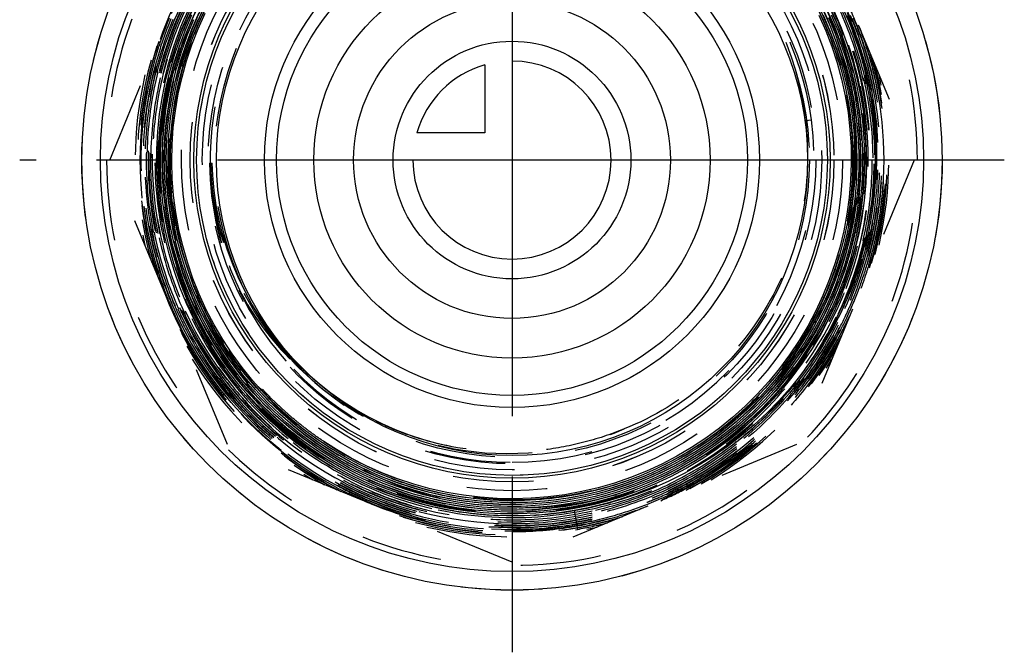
# Model space of a CAD drawing. Header units: millimetres. Extents: x 460.2 to 539.8, y 453.7 to 546.2.
# Tile 1 of 2: x 460.2 to 539.8, y 453.7 to 504.8. Entities that reach past the tile are written whole.
import ezdxf

# ---------------------------------------------------------------- set-up
doc = ezdxf.new("R2010")
doc.units = ezdxf.units.MM
doc.header["$LTSCALE"] = 65.185185
doc.linetypes.add('CENTER', pattern=[0.6, 0.375, -0.075, 0.075, -0.075])
doc.linetypes.add('HIDDEN', pattern=[0.2, 0.1, -0.1])
doc.layers.get('0').update_dxf_attribs({"linetype": 'CONTINUOUS'})
for name, color, linetype in [('ACHSEN_S', 7, 'CONTINUOUS'), ('DEFAULT_2', 8, 'HIDDEN'), ('FASEN', 7, 'CONTINUOUS'), ('KOERPER', 7, 'CONTINUOUS'), ('KONST.EL_MIT_GEO', 7, 'CONTINUOUS'), ('KURVEN', 7, 'CONTINUOUS')]:
    doc.layers.add(name, color=color, linetype=linetype)

msp = doc.modelspace()

# ---------------------------------------------------------------- linework, layer by layer
at = {"color": 7, "linetype": 'Continuous'}
msp.add_circle((500, 493.509), 19.017, dxfattribs=at)
at = {"layer": 'ACHSEN_S', "color": 2, "linetype": 'CENTER'}
for p, q in [((500, 546.159), (500, 453.737)), ((539.772, 493.509), (460.228, 493.509))]:
    msp.add_line(p, q, dxfattribs=at)
at = {"layer": 'DEFAULT_2', "color": 8, "linetype": 'HIDDEN'}
msp.add_line((523.702, 496.705), (524.187, 496.77), dxfattribs=at)
msp.add_circle((500, 493.509), 26, dxfattribs=at)
for centre, radius, start, end in [((500, 493.509), 24.388, 47.31372, 206.39806), ((499.696, 494.135), 24.144, 6.11059, 45.77623), ((500.012, 493.487), 24.397, 7.7337, 47.36881), ((499.991, 493.546), 24.397, 180.67157, 206.48502), ((499.894, 493.92), 24.265, 181.55578, 207.36527), ((499.832, 493.904), 24.202, 181.52184, 224.73299), ((499.287, 494.386), 24.165, 209.01293, 226.45509), ((499.745, 493.845), 24.098, 207.37098, 223.91986), ((499.711, 493.814), 24.053, 223.92202, 224.78312), ((499.701, 493.804), 24.038, 224.78316, 225.25123), ((499.624, 493.709), 23.916, 225.22329, 258.77085), ((499.576, 493.462), 23.664, 259.21022, 293.64562), ((499.59, 493.603), 23.805, 258.80053, 259.24134)]:
    msp.add_arc(centre, radius, start, end, dxfattribs=at)
for points, knots in [([(523.702, 496.705), (524.016, 494.146), (523.807, 488.887), (520.983, 481.542), (515.954, 475.49), (511.458, 472.748), (509.068, 471.784)], [0, 0, 0, 0, 0.250012, 0.500017, 0.750014, 1, 1, 1, 1]), ([(495.169, 470.348), (493.997, 470.571), (491.683, 471.19), (488.389, 472.619), (485.336, 474.509), (483.504, 476.049), (482.639, 476.871)], [0, 0, 0, 0, 0.250045, 0.500048, 0.750025, 1, 1, 1, 1]), ([(509.068, 471.784), (507.974, 471.343), (505.727, 470.594), (501.078, 469.76), (497.481, 469.908), (495.169, 470.348)], [0, 0, 0, 0, 0.250299, 0.50061, 1, 1, 1, 1])]:
    msp.add_open_spline(points, degree=3, knots=knots, dxfattribs=at)
at = {"layer": 'FASEN', "color": 7, "linetype": 'Continuous'}
for radius in [34.75, 33.25]:
    msp.add_circle((500, 493.509), radius, dxfattribs=at)
at = {"layer": 'KOERPER', "color": 8, "linetype": 'HIDDEN'}
for radius in [34.75, 25.475]:
    msp.add_circle((500, 493.509), radius, dxfattribs=at)
at = {"layer": 'KOERPER', "color": 7, "linetype": 'Continuous'}
for radius in [23.875, 20]:
    msp.add_circle((500, 493.509), radius, dxfattribs=at)
at = {"layer": 'KOERPER', "color": 8, "linetype": 'HIDDEN'}
msp.add_arc((500, 493.509), 32.75, 180, 360, dxfattribs=at)
at = {"layer": 'KONST.EL_MIT_GEO', "color": 8, "linetype": 'HIDDEN'}
for p, q in [((467.499, 493.509), (477.018, 516.491)), ((522.982, 516.491), (532.501, 493.509)), ((471.465, 502.692), (471.454, 502.658)), ((477.018, 470.528), (467.499, 493.509)), ((475.562, 493.26), (475.772, 493.262)), ((532.501, 493.509), (522.982, 470.528)), ((527.492, 482.156), (527.482, 482.133)), ((476.559, 476.045), (476.519, 476.098)), ((500, 461.009), (477.018, 470.528)), ((522.982, 470.528), (500, 461.009)), ((488.57, 465.924), (488.536, 465.939)), ((511.417, 466.065), (511.381, 466.05)), ((505.021, 465.194), (505.291, 463.672)), ((508.546, 464.722), (508.599, 464.738)), ((505.21, 464.094), (505.181, 464.089))]:
    msp.add_line(p, q, dxfattribs=at)
for points in [[(525.552, 506.122), (526.146, 504.837), (526.675, 503.524), (527.139, 502.187), (527.535, 500.828), (527.863, 499.451), (528.123, 498.059), (528.313, 496.657), (528.433, 495.246), (528.483, 493.832), (528.463, 492.417), (528.372, 491.004), (528.211, 489.598), (527.981, 488.202), (527.682, 486.819), (527.314, 485.452), (526.879, 484.106), (526.377, 482.783), (525.811, 481.486), (525.181, 480.219), (524.488, 478.985), (523.736, 477.787), (522.924, 476.628), (522.056, 475.511), (521.134, 474.438), (520.16, 473.413), (519.135, 472.437), (518.064, 471.513), (516.948, 470.644), (515.791, 469.831), (514.594, 469.077), (513.362, 468.383), (512.096, 467.751), (510.801, 467.183), (509.479, 466.68), (508.134, 466.244), (506.769, 465.874), (505.387, 465.573), (503.993, 465.341), (502.588, 465.179), (501.177, 465.087), (499.763, 465.064), (498.35, 465.113), (496.941, 465.231), (495.54, 465.419), (494.15, 465.676), (492.774, 466.003), (491.417, 466.397), (490.081, 466.858), (488.769, 467.385), (487.485, 467.976), (486.232, 468.631), (485.014, 469.347), (483.832, 470.123), (482.691, 470.956), (481.592, 471.845), (480.539, 472.787), (479.534, 473.781), (478.58, 474.823), (477.678, 475.912), (476.832, 477.043), (476.044, 478.216), (475.314, 479.426), (474.646, 480.671), (474.04, 481.947), (473.499, 483.252), (473.023, 484.583), (472.614, 485.935), (472.272, 487.306), (471.999, 488.692), (471.796, 490.089), (471.662, 491.496), (471.598, 492.907), (471.604, 494.319), (471.681, 495.729), (471.827, 497.134), (472.044, 498.53), (472.329, 499.913), (472.683, 501.28), (473.104, 502.628), (473.591, 503.954), (474.144, 505.253)], [(525.134, 505.222), (525.686, 503.951), (526.175, 502.655), (526.598, 501.335), (526.954, 499.997), (527.243, 498.642), (527.465, 497.274), (527.617, 495.897), (527.701, 494.514), (527.715, 493.129), (527.66, 491.745), (527.536, 490.365), (527.344, 488.994), (527.083, 487.633), (526.754, 486.288), (526.359, 484.961), (525.897, 483.655), (525.372, 482.374), (524.782, 481.12), (524.131, 479.898), (523.42, 478.71), (522.65, 477.559), (521.824, 476.448), (520.943, 475.379), (520.01, 474.356), (519.027, 473.381), (517.997, 472.457), (516.922, 471.585), (515.804, 470.767), (514.647, 470.007), (513.454, 469.305), (512.227, 468.664), (510.97, 468.086), (509.685, 467.57), (508.376, 467.12), (507.047, 466.735), (505.7, 466.418), (504.338, 466.168), (502.966, 465.987), (501.587, 465.874), (500.204, 465.83), (498.82, 465.856), (497.44, 465.951), (496.066, 466.114), (494.702, 466.346), (493.351, 466.646), (492.017, 467.013), (490.703, 467.447), (489.413, 467.945), (488.149, 468.507), (486.914, 469.132), (485.713, 469.818), (484.547, 470.562), (483.42, 471.364), (482.335, 472.222), (481.294, 473.132), (480.299, 474.094), (479.354, 475.104), (478.461, 476.159), (477.622, 477.258), (476.838, 478.398), (476.113, 479.575), (475.447, 480.788), (474.843, 482.031), (474.302, 483.304), (473.825, 484.602), (473.413, 485.922), (473.069, 487.261), (472.791, 488.615), (472.582, 489.982), (472.441, 491.357), (472.369, 492.737), (472.366, 494.12), (472.432, 495.5), (472.567, 496.876), (472.771, 498.243), (473.043, 499.598), (473.383, 500.938), (473.788, 502.259), (474.26, 503.559), (474.796, 504.833), (475.394, 506.078)], [(524.613, 505.946), (525.203, 504.698), (525.73, 503.423), (526.192, 502.123), (526.589, 500.802), (526.92, 499.462), (527.183, 498.108), (527.377, 496.742), (527.504, 495.368), (527.561, 493.99), (527.549, 492.61), (527.468, 491.233), (527.319, 489.862), (527.101, 488.5), (526.815, 487.151), (526.462, 485.817), (526.043, 484.503), (525.559, 483.212), (525.011, 481.947), (524.4, 480.71), (523.728, 479.506), (522.996, 478.337), (522.207, 477.206), (521.363, 476.116), (520.465, 475.07), (519.515, 474.07), (518.517, 473.118), (517.473, 472.218), (516.385, 471.372), (515.256, 470.58)], [(505.021, 465.194), (503.832, 465.01), (502.415, 464.856), (500.992, 464.773), (499.567, 464.76), (498.143, 464.818), (496.724, 464.947), (495.312, 465.145), (493.913, 465.414), (492.528, 465.751), (491.162, 466.157), (489.818, 466.629), (488.498, 467.168), (487.208, 467.772), (485.948, 468.438), (484.724, 469.167), (483.537, 469.955), (482.39, 470.8), (481.287, 471.702), (480.23, 472.657), (479.222, 473.664), (478.264, 474.719), (477.361, 475.82), (476.513, 476.964), (475.723, 478.15), (474.992, 479.372), (474.323, 480.63), (473.717, 481.919), (473.176, 483.236), (472.701, 484.579), (472.293, 485.944), (471.954, 487.327), (471.683, 488.725), (471.482, 490.134), (471.35, 491.552), (471.29, 492.975), (471.3, 494.399), (471.38, 495.82), (471.531, 497.236), (471.752, 498.643), (472.043, 500.036), (472.402, 501.414), (472.829, 502.772), (473.323, 504.107), (473.882, 505.416)], [(526.019, 505.5), (526.58, 504.194), (527.076, 502.862), (527.506, 501.507), (527.867, 500.132), (528.16, 498.742), (528.384, 497.338), (528.538, 495.925), (528.621, 494.507), (528.634, 493.086), (528.577, 491.666), (528.449, 490.251), (528.251, 488.844), (527.984, 487.448), (527.648, 486.068), (527.243, 484.706), (526.772, 483.366), (526.234, 482.05), (525.633, 480.764), (524.968, 479.508), (524.241, 478.287), (523.455, 477.104), (522.611, 475.961), (521.712, 474.862), (520.759, 473.809), (519.755, 472.804), (518.703, 471.85), (517.605, 470.95), (516.463, 470.105), (515.281, 469.318), (514.061, 468.591), (512.807, 467.925), (511.521, 467.322), (510.207, 466.784), (508.868, 466.311), (507.507, 465.906), (506.128, 465.569), (504.734, 465.3), (503.328, 465.101), (501.914, 464.972), (500.496, 464.914), (499.076, 464.926), (497.659, 465.008), (496.248, 465.16), (494.846, 465.383), (493.457, 465.674), (492.084, 466.034), (490.73, 466.462), (489.4, 466.957), (488.096, 467.517), (486.821, 468.14), (485.579, 468.827), (484.372, 469.574), (483.205, 470.38), (482.078, 471.243), (480.996, 472.161), (479.961, 473.131), (478.975, 474.152), (478.041, 475.22), (477.161, 476.333), (476.338, 477.488), (475.573, 478.683), (474.868, 479.914), (474.225, 481.179), (473.646, 482.474), (473.132, 483.796), (472.684, 485.142), (472.304, 486.508), (471.992, 487.892), (471.749, 489.289), (471.575, 490.697), (471.472, 492.112), (471.439, 493.529), (471.476, 494.947), (471.584, 496.361), (471.762, 497.768), (472.009, 499.164), (472.325, 500.546), (472.71, 501.911), (473.162, 503.255), (473.68, 504.575), (474.263, 505.867)], [(477.335, 476.613), (476.645, 477.582), (475.88, 478.768), (475.175, 479.992), (474.532, 481.248), (473.953, 482.536), (473.439, 483.85), (472.991, 485.189), (472.61, 486.548), (472.298, 487.925), (472.055, 489.315), (471.881, 490.716), (471.778, 492.123), (471.745, 493.534), (471.783, 494.945), (471.891, 496.352), (472.069, 497.752), (472.317, 499.141), (472.634, 500.516), (473.019, 501.873), (473.472, 503.21), (473.99, 504.522), (474.574, 505.806)], [(525.474, 505.579), (526.044, 504.291), (526.549, 502.976), (526.988, 501.637), (527.359, 500.278), (527.662, 498.903), (527.896, 497.514), (528.06, 496.115), (528.153, 494.709), (528.177, 493.301), (528.13, 491.894), (528.013, 490.49), (527.826, 489.094), (527.569, 487.71), (527.244, 486.34), (526.851, 484.988), (526.39, 483.657), (525.864, 482.351), (525.273, 481.073), (524.619, 479.826), (523.903, 478.614), (523.128, 477.439), (522.295, 476.304), (521.406, 475.212), (520.464, 474.166), (519.471, 473.168), (518.429, 472.222), (517.342, 471.328), (516.211, 470.49), (515.039, 469.71), (513.831, 468.989), (512.587, 468.329), (511.313, 467.733), (510.01, 467.201), (508.682, 466.735), (507.333, 466.335), (505.965, 466.004), (504.583, 465.741), (503.189, 465.548), (501.787, 465.425), (500.381, 465.372), (498.974, 465.389), (497.57, 465.477), (496.172, 465.635), (494.784, 465.862), (493.409, 466.159), (492.05, 466.523), (490.712, 466.956), (489.396, 467.454), (488.108, 468.018), (486.849, 468.645), (485.623, 469.335), (484.433, 470.085), (483.282, 470.893), (482.174, 471.758), (481.109, 472.678), (480.092, 473.649), (479.125, 474.67), (478.21, 475.738), (477.35, 476.85), (476.547, 478.004), (475.802, 479.196), (475.118, 480.425), (474.496, 481.685), (473.938, 482.976), (473.445, 484.292), (473.018, 485.632), (472.659, 486.991), (472.369, 488.366), (472.147, 489.755), (471.996, 491.152), (471.914, 492.555), (471.903, 493.961), (471.962, 495.365), (472.091, 496.764), (472.29, 498.156), (472.558, 499.535), (472.895, 500.899), (473.299, 502.245), (473.77, 503.569), (474.307, 504.867)], [(527.815, 496.956), (527.951, 495.56), (528.018, 494.159), (528.014, 492.756), (527.94, 491.356), (527.796, 489.961), (527.582, 488.574), (527.3, 487.201), (526.949, 485.843), (526.53, 484.505), (526.045, 483.189), (525.495, 481.899), (524.881, 480.638), (524.205, 479.41), (523.468, 478.217), (522.672, 477.063), (521.82, 475.95), (520.913, 474.88), (519.953, 473.858), (518.944, 472.885), (517.888, 471.964), (516.786, 471.097), (515.643, 470.286), (514.46, 469.533), (513.242, 468.84), (511.99, 468.21), (510.708, 467.643), (509.4, 467.14), (508.068, 466.704), (506.716, 466.335), (505.347, 466.034), (503.965, 465.802), (502.574, 465.64), (501.175, 465.547), (499.774, 465.524), (498.374, 465.572), (496.978, 465.689), (495.589, 465.877), (494.212, 466.133), (492.849, 466.459), (491.505, 466.852), (490.181, 467.311), (488.883, 467.837), (487.612, 468.427), (486.373, 469.079), (485.168, 469.793), (484, 470.566), (482.872, 471.397), (481.787, 472.283), (480.748, 473.222), (479.758, 474.212), (478.818, 475.251), (477.932, 476.335), (477.1, 477.462), (476.327, 478.629), (475.613, 479.833), (474.96, 481.072), (474.369, 482.342), (473.844, 483.639), (473.383, 484.961), (472.99, 486.305), (472.664, 487.667), (472.407, 489.043), (472.219, 490.43), (472.101, 491.825), (472.053, 493.224), (472.075, 494.623), (472.167, 496.02), (472.329, 497.41), (472.56, 498.791), (472.86, 500.158), (473.228, 501.508), (473.664, 502.838), (474.165, 504.144), (474.731, 505.424)], [(525.152, 505.542), (525.723, 504.266), (526.228, 502.963), (526.667, 501.637), (527.04, 500.291), (527.345, 498.927), (527.58, 497.55), (527.747, 496.163), (527.844, 494.769), (527.871, 493.373), (527.828, 491.977), (527.715, 490.584), (527.532, 489.2), (527.281, 487.826), (526.96, 486.466), (526.572, 485.125), (526.118, 483.804), (525.597, 482.508), (525.013, 481.24), (524.366, 480.003), (523.657, 478.799), (522.889, 477.633), (522.064, 476.507), (521.183, 475.423), (520.25, 474.385), (519.265, 473.395), (518.232, 472.456), (517.153, 471.57), (516.032, 470.739), (514.87, 469.965), (513.67, 469.251), (512.437, 468.597), (511.172, 468.006), (509.88, 467.48), (508.563, 467.018), (507.224, 466.624), (505.867, 466.297), (504.496, 466.038), (503.113, 465.848), (501.723, 465.728), (500.328, 465.678), (498.933, 465.698), (497.54, 465.788), (496.154, 465.947), (494.778, 466.176), (493.414, 466.473), (492.068, 466.838), (490.741, 467.27), (489.438, 467.769), (488.162, 468.331), (486.915, 468.958), (485.702, 469.645), (484.524, 470.393), (483.385, 471.199), (482.289, 472.061), (481.237, 472.976), (480.232, 473.944), (479.277, 474.96), (478.374, 476.023), (477.526, 477.13), (476.734, 478.278), (476, 479.464), (475.328, 480.685), (474.717, 481.939), (474.17, 483.221), (473.687, 484.53), (473.272, 485.86), (472.923, 487.21), (472.642, 488.576), (472.431, 489.954), (472.288, 491.341), (472.216, 492.733), (472.213, 494.127), (472.28, 495.519), (472.417, 496.906), (472.623, 498.285), (472.898, 499.651), (473.241, 501.002), (473.652, 502.334), (474.128, 503.644), (474.67, 504.928)], [(515.256, 470.58), (514.089, 469.847), (512.886, 469.172), (511.652, 468.559), (510.388, 468.008), (509.099, 467.522), (507.786, 467.1), (506.455, 466.745), (505.107, 466.456), (503.746, 466.236), (502.377, 466.084), (501.001, 466), (499.623, 465.986), (498.246, 466.041), (496.874, 466.164), (495.509, 466.356), (494.156, 466.616), (492.818, 466.943), (491.497, 467.337), (490.199, 467.797), (488.924, 468.321), (487.678, 468.908), (486.463, 469.556), (485.281, 470.265), (484.137, 471.032), (483.033, 471.855), (481.971, 472.732), (480.954, 473.662), (479.986, 474.641), (479.067, 475.667), (478.201, 476.738), (477.39, 477.851), (476.635, 479.003), (475.94, 480.192), (475.304, 481.413), (474.731, 482.665), (474.221, 483.944), (473.775, 485.247), (473.396, 486.571), (473.083, 487.911), (472.838, 489.266), (472.661, 490.632), (472.552, 492.004), (472.512, 493.38), (472.541, 494.756), (472.639, 496.129), (472.806, 497.496), (473.041, 498.852), (473.344, 500.195), (473.713, 501.521), (474.148, 502.826), (474.648, 504.109), (475.212, 505.364)], [(525.796, 505.249), (526.347, 503.951), (526.832, 502.627), (527.252, 501.281), (527.603, 499.916), (527.886, 498.535), (528.101, 497.142), (528.245, 495.739), (528.32, 494.332), (528.325, 492.922), (528.259, 491.514), (528.124, 490.111), (527.919, 488.716), (527.645, 487.334), (527.302, 485.967), (526.892, 484.618), (526.415, 483.292), (525.873, 481.991), (525.267, 480.719), (524.598, 479.479), (523.869, 478.273), (523.081, 477.105), (522.235, 475.978), (521.334, 474.895), (520.381, 473.857), (519.377, 472.868), (518.326, 471.931), (517.229, 471.047), (516.089, 470.219), (514.91, 469.448), (513.694, 468.737), (512.444, 468.088), (511.163, 467.501), (509.855, 466.979), (508.522, 466.523), (507.169, 466.133), (505.798, 465.812), (504.412, 465.559), (503.016, 465.375), (501.612, 465.261), (500.205, 465.217), (498.797, 465.243), (497.392, 465.339), (495.994, 465.505), (494.606, 465.74), (493.231, 466.044), (491.873, 466.416), (490.535, 466.855), (489.221, 467.361), (487.934, 467.93), (486.676, 468.564), (485.452, 469.259), (484.264, 470.014), (483.115, 470.827), (482.008, 471.696), (480.946, 472.619)], [(524.8, 505.211), (525.354, 503.953), (525.844, 502.67), (526.27, 501.363), (526.629, 500.037), (526.921, 498.694), (527.146, 497.339), (527.303, 495.974), (527.39, 494.603), (527.41, 493.23), (527.36, 491.857), (527.242, 490.488), (527.055, 489.127), (526.8, 487.778), (526.478, 486.442), (526.09, 485.125), (525.636, 483.829), (525.117, 482.557), (524.536, 481.313), (523.893, 480.099), (523.19, 478.92), (522.429, 477.777), (521.611, 476.673), (520.739, 475.612), (519.816, 474.597), (518.842, 473.628), (517.822, 472.71), (516.756, 471.844), (515.649, 471.033), (514.502, 470.278), (513.319, 469.581), (512.103, 468.945), (510.856, 468.37), (509.582, 467.859), (508.284, 467.412), (506.966, 467.031), (505.63, 466.717), (504.28, 466.469), (502.919, 466.29), (501.551, 466.179), (500.18, 466.137), (498.808, 466.164), (497.439, 466.259), (496.076, 466.423), (494.724, 466.655), (493.385, 466.954), (492.063, 467.32), (490.76, 467.752), (489.481, 468.249), (488.229, 468.809), (487.006, 469.431), (485.816, 470.113), (484.789, 470.769)], [(527.089, 505.227), (527.597, 503.92), (528.041, 502.591), (528.422, 501.243), (528.738, 499.879), (528.988, 498.502), (529.173, 497.115), (529.292, 495.722), (529.344, 494.326), (529.329, 492.93), (529.249, 491.536), (529.102, 490.149), (528.889, 488.771), (528.611, 487.405), (528.269, 486.055), (527.863, 484.723), (527.394, 483.413), (526.863, 482.127), (526.272, 480.869), (525.622, 479.641), (524.915, 478.446), (524.152, 477.286), (523.335, 476.165), (522.466, 475.085), (521.547, 474.048), (520.58, 473.056), (519.567, 472.112), (518.511, 471.219), (517.414, 470.377), (516.278, 469.588), (515.107, 468.855), (513.903, 468.18), (512.669, 467.563), (511.407, 467.006), (510.12, 466.51), (508.812, 466.076), (507.486, 465.706), (506.144, 465.399), (505.021, 465.194)], [(525.557, 505.033), (526.1, 503.74), (526.578, 502.421), (526.99, 501.079), (527.334, 499.719), (527.609, 498.344), (527.815, 496.956)], [(495.169, 470.348), (494.029, 470.594), (492.869, 470.906), (491.725, 471.276), (490.601, 471.705), (489.499, 472.19), (488.422, 472.73), (487.373, 473.325), (486.356, 473.973), (485.371, 474.672), (484.423, 475.42), (483.513, 476.216), (482.644, 477.057), (481.818, 477.942), (481.037, 478.868), (480.304, 479.834), (479.62, 480.835), (478.987, 481.871), (478.407, 482.938), (477.881, 484.033), (477.411, 485.155), (476.998, 486.3), (476.642, 487.464), (476.346, 488.647), (476.11, 489.843), (475.935, 491.05), (475.82, 492.266), (475.772, 493.262)], [(480.946, 472.619), (479.931, 473.594), (478.965, 474.618), (478.052, 475.689), (477.335, 476.613)]]:
    msp.add_lwpolyline(points, dxfattribs=at)
for radius in [30.027, 26.713, 26.005, 25.022, 24.541, 24.022]:
    msp.add_circle((500, 493.509), radius, dxfattribs=at)
at = {"layer": 'KONST.EL_MIT_GEO', "color": 7, "linetype": 'Continuous'}
for radius in [25.7, 25.475]:
    msp.add_circle((500, 493.509), radius, dxfattribs=at)
at = {"layer": 'KONST.EL_MIT_GEO', "color": 8, "linetype": 'HIDDEN'}
for centre, radius, start, end in [((500, 493.509), 32.75, 0, 180), ((500, 493.509), 28.297, 113.82277, 284.40306), ((499.793, 493.413), 28.303, 113.35981, 172.07496), ((500, 493.509), 28.912, 338.97415, 62.41021), ((500.096, 493.616), 28.861, 338.70758, 39.81543), ((500.015, 493.486), 29.353, 153.32364, 269.9716), ((500.002, 493.484), 29.219, 153.30957, 216.51567), ((500.003, 493.484), 29.066, 153.30862, 221.3879), ((499.996, 493.535), 29.91, 19.9637, 24.98651), ((500, 493.485), 29.677, 157.44611, 202.44918), ((500.01, 493.48), 29.995, 157.45364, 162.11449), ((500.007, 493.481), 29.839, 157.44723, 162.39431), ((500, 493.534), 29.6, 337.43801, 22.47244), ((499.989, 493.532), 29.765, 19.43026, 22.46269), ((499.975, 493.527), 29.933, 15.59808, 19.96394), ((499.982, 493.53), 30.079, 15.59954, 19.42303), ((500.001, 493.485), 30.107, 161.41267, 198.08849), ((500, 493.534), 29.753, 340.03003, 19.43297), ((500.001, 493.485), 30.138, 162.19152, 197.38591), ((499.999, 493.485), 29.983, 162.18484, 196.94768), ((500, 493.485), 29.83, 162.39637, 197.39916), ((500.004, 493.485), 28.393, 162.21379, 216.65882), ((499.999, 493.534), 30.184, 343.15622, 16.48954), ((500, 493.485), 30.261, 164.47162, 195.2391), ((500, 493.534), 29.907, 343.97239, 15.59757), ((500.001, 493.534), 30.06, 344.23713, 15.02231), ((499.964, 493.524), 30.098, 15.02175, 15.60005), ((500, 493.548), 30.233, 343.94537, 15.57926), ((500, 493.509), 30.439, 166.93525, 193.06475), ((500, 493.52), 30.317, 345.37874, 14.51259), ((500, 493.509), 30.439, 346.93525, 13.06475), ((500.042, 493.369), 28.557, 172.05707, 221.15983), ((500, 493.509), 28.496, 172.32499, 313.59883), ((499.993, 493.501), 24.414, 270.0174, 7.69589), ((499.997, 493.52), 24.436, 180.60829, 205.50547), ((499.987, 493.54), 29.921, 339.96377, 343.96944), ((499.993, 493.537), 30.068, 339.79754, 343.97287), ((499.978, 493.542), 30.084, 343.97239, 344.23544), ((500.023, 493.491), 30.008, 196.94681, 201.91978), ((500.023, 493.493), 29.855, 197.39873, 207.60317), ((500.007, 493.525), 24.447, 205.50644, 206.42295), ((500.018, 493.529), 29.888, 335.19784, 339.8024), ((500.017, 493.529), 29.736, 337.51315, 339.80751), ((499.996, 493.537), 29.758, 339.80727, 340.02918), ((499.996, 493.537), 29.912, 339.80216, 339.96345), ((499.978, 493.474), 29.96, 201.92144, 202.4531), ((500.024, 493.494), 29.703, 202.44792, 207.6073), ((499.994, 493.518), 24.432, 206.42231, 223.81208), ((500.019, 493.528), 29.58, 293.5367, 337.43497), ((500.017, 493.529), 29.736, 335.19219, 337.46426), ((500.033, 493.498), 30.019, 202.45484, 207.61025), ((499.991, 493.541), 29.764, 331.08015, 335.006), ((499.992, 493.541), 29.917, 331.0812, 334.98032), ((499.999, 493.538), 30.063, 331.07756, 335.20236), ((499.999, 493.538), 29.756, 335.00628, 335.19241), ((499.999, 493.537), 29.909, 334.9806, 335.19806), ((500.018, 493.492), 30.126, 206.91442, 242.63851), ((500.017, 493.492), 29.849, 207.60525, 242.00316), ((500.052, 493.513), 29.736, 207.61578, 216.65031), ((500.018, 493.492), 30.157, 207.61669, 241.99371), ((500.017, 493.492), 30.003, 207.61333, 241.72307), ((500.017, 493.527), 30.165, 297.77531, 331.84614), ((500.018, 493.527), 29.734, 298.44654, 331.07968), ((500.018, 493.527), 29.888, 298.44984, 331.08077), ((500.027, 493.537), 30.203, 298.42783, 331.05777), ((499.982, 493.547), 30.082, 330.56566, 331.07814), ((500.018, 493.492), 30.28, 209.76258, 239.95954), ((500.018, 493.526), 30.04, 298.44671, 330.56622), ((500.007, 493.517), 30.309, 300.2679, 329.62187), ((500, 493.509), 30.439, 211.93525, 238.06475), ((500, 493.509), 30.439, 301.93525, 328.06475), ((499.99, 493.514), 24.427, 223.8108, 270.02276), ((500.023, 493.498), 29.827, 216.66105, 269.95664), ((500.019, 493.493), 29.698, 216.65778, 241.97543), ((500.023, 493.498), 29.551, 216.66333, 269.95621), ((500.023, 493.498), 29.397, 216.66483, 269.95598), ((500.023, 493.498), 29.243, 216.64387, 269.95582), ((500.024, 493.5), 28.878, 218.21017, 280.01303), ((500.023, 493.499), 29.091, 221.3847, 269.95504), ((500.178, 493.699), 27.615, 236.13433, 269.63098), ((500.169, 493.725), 27.641, 269.64989, 294.97667), ((500.029, 493.512), 30.026, 241.72228, 247.45126), ((500.026, 493.508), 29.868, 242.00239, 242.38492), ((500.029, 493.513), 29.72, 241.97575, 247.44249), ((500.029, 493.514), 29.874, 242.3853, 247.3739), ((500.012, 493.541), 29.75, 293.53782, 298.4436), ((500.012, 493.541), 29.903, 293.53971, 298.44683), ((500.013, 493.538), 30.053, 293.54074, 298.18159), ((500.008, 493.547), 30.063, 298.18116, 298.44454), ((500.024, 493.514), 29.567, 269.95328, 292.47208), ((500.034, 493.491), 29.541, 292.47117, 293.53528), ((500.034, 493.491), 29.695, 292.53941, 293.53651), ((500.032, 493.526), 30.041, 247.45563, 253.00513), ((500.032, 493.527), 29.887, 247.44971, 252.99815), ((500.024, 493.505), 29.71, 247.44459, 269.95351), ((500.024, 493.514), 29.72, 269.9534, 291.46417), ((500.014, 493.545), 29.906, 286.60543, 291.46043), ((500.017, 493.538), 30.051, 286.59385, 291.45886), ((500.033, 493.495), 29.699, 291.46205, 292.46477), ((500.034, 493.492), 29.849, 291.46172, 293.5385), ((500.025, 493.51), 30.146, 252.36419, 287.22722), ((500.025, 493.508), 30.174, 253.00788, 280.01078), ((500.024, 493.507), 30.02, 253.00825, 269.95491), ((500.024, 493.504), 29.864, 252.99991, 269.95379), ((500.019, 493.535), 29.895, 280.0004, 286.60139), ((500.019, 493.532), 30.045, 280.0112, 286.48711), ((500.031, 493.542), 30.207, 279.98761, 286.57129), ((500.025, 493.508), 30.297, 255.04147, 280.01084), ((500, 493.509), 30.439, 256.93525, 283.06475), ((500.02, 493.558), 29.917, 271.5756, 279.93373), ((500.02, 493.557), 30.07, 271.57346, 280.00199), ((500.007, 493.524), 30.316, 280.0379, 284.73132), ((500.024, 493.471), 29.83, 269.95355, 271.57189), ((500.024, 493.514), 30.026, 269.95634, 271.56859)]:
    msp.add_arc(centre, radius, start, end, dxfattribs=at)
for points, knots in [([(528.064, 504.222), (528.627, 502.742), (529.521, 499.687), (530.122, 494.955), (529.969, 490.186), (529.066, 485.502), (527.435, 481.018), (525.118, 476.848), (522.171, 473.096), (518.669, 469.855), (514.699, 467.209), (510.362, 465.222), (505.765, 463.944), (501.024, 463.409), (496.258, 463.629), (490.043, 464.917), (482.774, 468.355), (476.95, 473.899), (473.511, 479.234), (471.59, 483.602), (470.385, 488.218), (469.925, 492.967), (470.222, 497.729), (471.267, 502.384), (473.036, 506.815), (475.483, 510.911), (478.548, 514.567), (482.152, 517.693), (486.206, 520.209), (490.607, 522.052), (495.243, 523.176), (498.416, 523.426), (500, 523.424)], [0, 0, 0, 0, 0.031263, 0.062525, 0.093787, 0.12505, 0.156312, 0.187574, 0.218837, 0.250099, 0.281361, 0.312624, 0.343886, 0.375148, 0.406411, 0.437673, 0.500001, 0.562329, 0.593591, 0.624853, 0.656116, 0.687378, 0.71864, 0.749902, 0.781165, 0.812427, 0.843689, 0.874951, 0.906213, 0.937476, 0.968737, 1, 1, 1, 1]), ([(505.045, 465.062), (507.01, 465.381), (510.886, 466.43), (516.244, 469.16), (520.933, 472.927), (524.755, 477.571), (527.553, 482.895), (529.215, 488.675), (529.674, 494.671), (528.916, 500.637), (526.975, 506.329), (523.933, 511.516), (519.916, 515.99), (515.088, 519.575), (509.644, 522.129), (503.802, 523.553), (497.796, 523.796), (493.833, 523.164), (491.907, 522.658)], [0, 0, 0, 0, 0.062496, 0.124991, 0.187487, 0.249984, 0.312482, 0.374981, 0.43748, 0.499979, 0.56248, 0.624981, 0.687483, 0.749985, 0.812488, 0.874991, 0.937494, 1, 1, 1, 1]), ([(500, 463.672), (501.952, 463.67), (505.868, 464.052), (511.508, 465.761), (516.708, 468.538), (521.264, 472.277), (525.004, 476.834), (527.782, 482.032), (529.492, 487.674), (530.069, 493.54), (529.49, 499.406), (527.778, 505.046), (524.999, 510.244), (521.259, 514.801), (516.703, 518.541), (511.505, 521.321), (505.867, 523.035), (501.952, 523.423), (500, 523.424)], [0, 0, 0, 0, 0.062501, 0.125, 0.1875, 0.25, 0.3125, 0.374999, 0.4375, 0.5, 0.5625, 0.625, 0.687499, 0.75, 0.812501, 0.875, 0.937499, 1, 1, 1, 1]), ([(500, 523.271), (497.264, 523.273), (491.761, 522.513), (484.156, 519.168), (477.747, 513.872), (473.028, 507.028), (470.356, 499.156), (469.934, 490.852), (471.79, 482.754), (474.463, 477.884), (476.096, 475.689)], [0, 0, 0, 0, 0.124999, 0.249998, 0.374999, 0.499999, 0.624998, 0.749998, 0.875, 1, 1, 1, 1]), ([(476.318, 475.853), (474.7, 478.028), (472.052, 482.852), (470.213, 490.876), (470.631, 499.102), (473.278, 506.901), (477.952, 513.683), (484.302, 518.93), (491.838, 522.244), (497.289, 522.997), (500, 522.995)], [0, 0, 0, 0, 0.125, 0.25, 0.375, 0.500001, 0.625, 0.75, 0.875, 1, 1, 1, 1]), ([(500, 523.117), (498.063, 523.119), (494.177, 522.739), (488.581, 521.044), (483.421, 518.288), (478.899, 514.578), (475.189, 510.057), (472.432, 504.898), (470.735, 499.3), (470.163, 493.479), (470.737, 487.658), (472.436, 482.061), (475.194, 476.903), (478.904, 472.382), (483.425, 468.671), (488.583, 465.912), (494.178, 464.212), (498.063, 463.827), (500, 463.825)], [0, 0, 0, 0, 0.062501, 0.125001, 0.1875, 0.25, 0.3125, 0.374999, 0.4375, 0.5, 0.5625, 0.624999, 0.687499, 0.75, 0.8125, 0.875, 0.937499, 1, 1, 1, 1]), ([(476.442, 475.944), (474.832, 478.108), (472.197, 482.907), (470.368, 490.889), (470.783, 499.073), (473.417, 506.831), (478.067, 513.577), (484.384, 518.797), (491.88, 522.094), (497.303, 522.843), (500, 522.841)], [0, 0, 0, 0, 0.125, 0.250001, 0.375001, 0.500001, 0.625, 0.750001, 0.875, 1, 1, 1, 1]), ([(500, 522.964), (498.073, 522.965), (494.207, 522.588), (488.64, 520.901), (483.507, 518.16), (479.009, 514.469), (475.317, 509.971), (472.575, 504.839), (470.887, 499.27), (470.317, 493.479), (470.889, 487.689), (472.579, 482.121), (475.322, 476.989), (479.014, 472.491), (483.511, 468.799), (488.642, 466.055), (494.208, 464.363), (498.073, 463.98), (500, 463.979)], [0, 0, 0, 0, 0.062501, 0.125, 0.1875, 0.25, 0.3125, 0.375, 0.4375, 0.499999, 0.562499, 0.625, 0.6875, 0.75, 0.812499, 0.874999, 0.937498, 1, 1, 1, 1]), ([(500, 522.657), (498.093, 522.658), (494.268, 522.285), (488.758, 520.616), (483.679, 517.903), (479.227, 514.25), (475.574, 509.799), (472.86, 504.721), (471.19, 499.21), (470.626, 493.479), (471.192, 487.749), (472.864, 482.239), (475.579, 477.161), (479.232, 472.71), (483.683, 469.056), (488.761, 466.34), (494.268, 464.666), (498.093, 464.287), (500, 464.286)], [0, 0, 0, 0, 0.062501, 0.125, 0.1875, 0.249999, 0.312499, 0.374998, 0.437499, 0.499999, 0.562498, 0.624998, 0.687498, 0.749999, 0.812499, 0.874999, 0.937498, 1, 1, 1, 1]), ([(500, 463.825), (501.942, 463.823), (505.838, 464.204), (511.449, 465.904), (516.622, 468.667), (521.155, 472.386), (524.875, 476.919), (527.639, 482.092), (529.341, 487.704), (529.914, 493.54), (529.338, 499.376), (527.635, 504.987), (524.87, 510.159), (521.15, 514.692), (516.618, 518.412), (511.446, 521.178), (505.837, 522.883), (501.942, 523.269), (500, 523.271)], [0, 0, 0, 0, 0.062501, 0.125, 0.1875, 0.249999, 0.312499, 0.374999, 0.437499, 0.499999, 0.562499, 0.625, 0.687499, 0.75, 0.812499, 0.874999, 0.937498, 1, 1, 1, 1]), ([(500, 463.979), (501.932, 463.977), (505.808, 464.355), (511.389, 466.046), (516.536, 468.795), (521.046, 472.495), (524.747, 477.005), (527.497, 482.151), (529.189, 487.734), (529.76, 493.54), (529.187, 499.345), (527.493, 504.928), (524.742, 510.073), (521.041, 514.582), (516.532, 518.284), (511.387, 521.036), (505.807, 522.732), (501.932, 523.116), (500, 523.117)], [0, 0, 0, 0, 0.0625, 0.124999, 0.187498, 0.249999, 0.312499, 0.374998, 0.437498, 0.499998, 0.562498, 0.624999, 0.687499, 0.749999, 0.812499, 0.874999, 0.937499, 1, 1, 1, 1]), ([(500, 522.995), (501.924, 522.993), (505.783, 522.611), (511.34, 520.921), (516.463, 518.181), (520.954, 514.495), (524.639, 510.004), (527.379, 504.881), (529.066, 499.321), (529.637, 493.54), (529.068, 487.758), (527.383, 482.198), (524.644, 477.074), (520.959, 472.583), (516.467, 468.898), (511.342, 466.16), (505.784, 464.477), (501.924, 464.1), (500, 464.101)], [0, 0, 0, 0, 0.062501, 0.125001, 0.187501, 0.250001, 0.312501, 0.375001, 0.437502, 0.500002, 0.562502, 0.625002, 0.687501, 0.750001, 0.812502, 0.875001, 0.9375, 1, 1, 1, 1]), ([(500, 464.132), (501.922, 464.13), (505.778, 464.507), (511.33, 466.189), (516.45, 468.924), (520.937, 472.605), (524.619, 477.091), (527.354, 482.21), (529.038, 487.764), (529.605, 493.54), (529.035, 499.315), (527.35, 504.869), (524.614, 509.987), (520.932, 514.473), (516.446, 518.155), (511.328, 520.893), (505.777, 522.58), (501.922, 522.962), (500, 522.964)], [0, 0, 0, 0, 0.062501, 0.125001, 0.1875, 0.25, 0.312499, 0.374999, 0.437499, 0.5, 0.562499, 0.624999, 0.687499, 0.749999, 0.8125, 0.874999, 0.937499, 1, 1, 1, 1]), ([(500, 522.841), (501.914, 522.839), (505.753, 522.459), (511.281, 520.779), (516.377, 518.053), (520.844, 514.386), (524.511, 509.918), (527.236, 504.822), (528.914, 499.291), (529.482, 493.54), (528.917, 487.788), (527.24, 482.257), (524.516, 477.16), (520.849, 472.692), (516.381, 469.026), (511.283, 466.303), (505.753, 464.628), (501.914, 464.253), (500, 464.255)], [0, 0, 0, 0, 0.062501, 0.125001, 0.1875, 0.250001, 0.312501, 0.375001, 0.437501, 0.5, 0.562501, 0.625001, 0.687501, 0.75, 0.8125, 0.874999, 0.937499, 1, 1, 1, 1]), ([(500, 464.286), (501.912, 464.284), (505.747, 464.659), (511.271, 466.332), (516.364, 469.052), (520.827, 472.714), (524.49, 477.177), (527.211, 482.269), (528.886, 487.794), (529.451, 493.54), (528.884, 499.285), (527.207, 504.81), (524.485, 509.901), (520.822, 514.364), (516.36, 518.027), (511.269, 520.75), (505.747, 522.429), (501.912, 522.809), (500, 522.81)], [0, 0, 0, 0, 0.062501, 0.125, 0.187499, 0.25, 0.3125, 0.375, 0.437499, 0.499999, 0.562499, 0.625, 0.687499, 0.749999, 0.812499, 0.874999, 0.937498, 1, 1, 1, 1]), ([(500, 522.688), (501.904, 522.686), (505.723, 522.308), (511.222, 520.636), (516.292, 517.924), (520.735, 514.277), (524.382, 509.832), (527.093, 504.762), (528.763, 499.261), (529.328, 493.54), (528.765, 487.818), (527.097, 482.316), (524.387, 477.246), (520.74, 472.801), (516.296, 469.155), (511.224, 466.446), (505.723, 464.78), (501.904, 464.407), (500, 464.408)], [0, 0, 0, 0, 0.062502, 0.125001, 0.187501, 0.250001, 0.312501, 0.375, 0.437501, 0.500001, 0.562501, 0.625, 0.6875, 0.75, 0.812501, 0.875, 0.937499, 1, 1, 1, 1]), ([(500, 464.439), (501.902, 464.437), (505.717, 464.81), (511.212, 466.475), (516.278, 469.18), (520.718, 472.823), (524.362, 477.263), (527.068, 482.328), (528.735, 487.824), (529.296, 493.54), (528.732, 499.255), (527.064, 504.751), (524.357, 509.815), (520.713, 514.255), (516.274, 517.899), (511.21, 520.607), (505.717, 522.277), (501.902, 522.655), (500, 522.657)], [0, 0, 0, 0, 0.062501, 0.124999, 0.187499, 0.249999, 0.3125, 0.374999, 0.4375, 0.5, 0.5625, 0.625, 0.687499, 0.75, 0.812501, 0.875, 0.937499, 1, 1, 1, 1]), ([(477.227, 476.533), (478.997, 474.154), (483.32, 469.926), (491.422, 465.922), (500.371, 464.612), (509.285, 466.135), (517.293, 470.337), (523.611, 476.807), (527.622, 484.912), (528.935, 493.859), (527.421, 502.774), (523.231, 510.788), (516.772, 517.117), (508.677, 521.146), (499.733, 522.483), (490.813, 520.997), (482.786, 516.834), (476.431, 510.401), (472.367, 502.323), (470.988, 493.387), (472.428, 484.46), (476.545, 476.409), (482.94, 470.016), (490.991, 465.9), (499.918, 464.46), (508.855, 465.835), (516.937, 469.89), (523.381, 476.232), (527.565, 484.248), (529.085, 493.161), (527.794, 502.11), (523.818, 510.231), (517.542, 516.74), (509.572, 521.008), (500.676, 522.626), (491.713, 521.438), (483.546, 517.559), (476.961, 511.363), (472.592, 503.447), (470.858, 494.574), (471.925, 485.596), (475.69, 477.376), (481.791, 470.703), (489.641, 466.218), (498.487, 464.35), (507.48, 465.277), (515.759, 468.91), (522.53, 474.901), (527.146, 482.674), (529.166, 491.486), (528.397, 500.494), (524.914, 508.837), (519.05, 515.717), (511.365, 520.479), (502.594, 522.668), (493.573, 522.076), (485.162, 518.761), (478.163, 513.039), (473.242, 505.456), (470.867, 496.733), (471.263, 487.702), (474.391, 479.22), (479.954, 472.094), (487.424, 467.002), (496.082, 464.423), (502.124, 464.547), (505.045, 465.062)], [0, 0, 0, 0, 0.015624, 0.031248, 0.046872, 0.062496, 0.07812, 0.093744, 0.109368, 0.124992, 0.140616, 0.156241, 0.171865, 0.187489, 0.203114, 0.218738, 0.234362, 0.249987, 0.265611, 0.281236, 0.29686, 0.312485, 0.328109, 0.343734, 0.359359, 0.374983, 0.390608, 0.406233, 0.421858, 0.437483, 0.453108, 0.468732, 0.484357, 0.499982, 0.515607, 0.531232, 0.546858, 0.562483, 0.578108, 0.593733, 0.609358, 0.624984, 0.640609, 0.656234, 0.67186, 0.687485, 0.70311, 0.718736, 0.734361, 0.749987, 0.765612, 0.781238, 0.796864, 0.812489, 0.828115, 0.843741, 0.859367, 0.874992, 0.890618, 0.906244, 0.92187, 0.937496, 0.953122, 0.968748, 0.984374, 1, 1, 1, 1]), ([(475.048, 506.031), (473.738, 503.427), (471.93, 497.765), (471.984, 488.881), (474.78, 480.441), (480.049, 473.282), (487.272, 468.1), (495.742, 465.403), (504.632, 465.455), (513.071, 468.249), (520.235, 473.511), (525.425, 480.728), (528.135, 489.194), (528.102, 498.083), (525.329, 506.529), (520.088, 513.708), (512.889, 518.922), (504.434, 521.665), (495.545, 521.669), (487.087, 518.935), (479.881, 513.731), (474.628, 506.561), (471.836, 498.122), (471.775, 489.234), (474.451, 480.758), (479.604, 473.515), (486.733, 468.207), (495.149, 465.347), (504.036, 465.211), (512.535, 467.812), (519.825, 472.897), (525.202, 479.974), (528.147, 488.36), (528.377, 497.245), (525.871, 505.772), (520.87, 513.119), (513.857, 518.579), (505.508, 521.627), (496.627, 521.97), (488.068, 519.575), (480.654, 514.674), (475.097, 507.738), (471.929, 499.435), (471.455, 490.56), (473.719, 481.966), (478.504, 474.476), (485.349, 468.809), (493.6, 465.505), (502.465, 464.881), (511.096, 466.997), (518.669, 471.647), (524.46, 478.389), (527.916, 486.576), (528.707, 495.428), (526.76, 504.098), (522.26, 511.762), (515.637, 517.687), (507.523, 521.311), (498.69, 522.288), (489.98, 520.527), (482.221, 516.196), (476.149, 509.707), (472.342, 501.678), (471.162, 492.869), (472.714, 484.125), (475.487, 478.871), (477.227, 476.533)], [0, 0, 0, 0, 0.015624, 0.031248, 0.046872, 0.062496, 0.07812, 0.093744, 0.109368, 0.124992, 0.140616, 0.15624, 0.171865, 0.187489, 0.203113, 0.218738, 0.234362, 0.249986, 0.265611, 0.281235, 0.29686, 0.312485, 0.328109, 0.343734, 0.359358, 0.374983, 0.390608, 0.406233, 0.421857, 0.437482, 0.453107, 0.468732, 0.484357, 0.499982, 0.515607, 0.531232, 0.546857, 0.562482, 0.578108, 0.593733, 0.609358, 0.624983, 0.640609, 0.656234, 0.671859, 0.687485, 0.70311, 0.718736, 0.734361, 0.749987, 0.765612, 0.781238, 0.796863, 0.812489, 0.828115, 0.843741, 0.859366, 0.874992, 0.890618, 0.906244, 0.92187, 0.937496, 0.953122, 0.968748, 0.984374, 1, 1, 1, 1]), ([(526.725, 484.189), (527.342, 485.952), (528.227, 489.61), (528.447, 495.242), (527.554, 500.81), (525.582, 506.093), (522.609, 510.884), (518.752, 514.996), (514.161, 518.27), (509.015, 520.576), (503.517, 521.825), (497.88, 521.969), (492.325, 521.001), (487.069, 518.96), (482.316, 515.927), (478.253, 512.018), (475.037, 507.388), (473.539, 503.936), (472.969, 502.158)], [0, 0, 0, 0, 0.0625, 0.124999, 0.187499, 0.249999, 0.312499, 0.374999, 0.437499, 0.499999, 0.562499, 0.624999, 0.687499, 0.749999, 0.812499, 0.874999, 0.9375, 1, 1, 1, 1]), ([(479.484, 475.217), (480.33, 474.267), (482.157, 472.48), (485.24, 470.209), (488.61, 468.386), (493.386, 466.603), (499.754, 465.646), (506.139, 466.479), (510.949, 468.168), (514.353, 469.925), (517.482, 472.136), (521.198, 475.625), (524.882, 480.909), (527.387, 488.205), (527.8, 495.911), (526.086, 503.434), (522.377, 510.201), (516.958, 515.694), (510.242, 519.494), (502.743, 521.311), (495.033, 521.008), (487.7, 518.608), (481.303, 514.294), (476.328, 508.395), (473.155, 501.362), (472.024, 493.729), (473.021, 486.078), (476.07, 478.99), (480.938, 473.004), (487.256, 468.574), (494.542, 466.036), (502.245, 465.583), (509.778, 467.248), (516.573, 470.904), (522.113, 476.274), (525.979, 482.951), (527.88, 490.428), (527.672, 498.141), (525.37, 505.505), (521.15, 511.964), (515.331, 517.031), (508.353, 520.322), (500.742, 521.589), (493.074, 520.739), (485.926, 517.835), (479.838, 513.096), (475.267, 506.881), (472.557, 499.657), (471.913, 491.969), (473.381, 484.395), (476.851, 477.505), (482.063, 471.815), (488.622, 467.755), (496.038, 465.627), (503.753, 465.591), (511.188, 467.65), (517.786, 471.648), (523.052, 477.286), (526.593, 484.14), (528.144, 491.697), (527.589, 499.392), (524.969, 506.648), (520.485, 512.923), (515.46, 516.95), (510.915, 519.259), (507.296, 520.513), (503.539, 521.259), (498.449, 521.562), (492.08, 520.627), (486.205, 517.998), (482.073, 515.011), (479.303, 512.365), (476.921, 509.366), (475.62, 507.168), (475.048, 506.031)], [0, 0, 0, 0, 0.007829, 0.015657, 0.023486, 0.031315, 0.046934, 0.062554, 0.070383, 0.078211, 0.08604, 0.093869, 0.109488, 0.125108, 0.140728, 0.156348, 0.171968, 0.187587, 0.203207, 0.218827, 0.234447, 0.250067, 0.265687, 0.281307, 0.296927, 0.312547, 0.328167, 0.343787, 0.359407, 0.375027, 0.390648, 0.406268, 0.421888, 0.437508, 0.453128, 0.468749, 0.484369, 0.499989, 0.51561, 0.53123, 0.546851, 0.562471, 0.578091, 0.593712, 0.609332, 0.624953, 0.640574, 0.656194, 0.671815, 0.687435, 0.703056, 0.718677, 0.734297, 0.749918, 0.765539, 0.78116, 0.79678, 0.812401, 0.828022, 0.843643, 0.859264, 0.874885, 0.890506, 0.906127, 0.913956, 0.921785, 0.929613, 0.937442, 0.953063, 0.968684, 0.976513, 0.984342, 0.992171, 1, 1, 1, 1]), ([(515.937, 470.696), (517.45, 471.751), (520.274, 474.171), (523.702, 478.56), (526.196, 483.542), (527.654, 488.919), (528.021, 494.478), (527.281, 500), (525.464, 505.266), (522.642, 510.07), (518.926, 514.221), (514.464, 517.556), (509.431, 519.944), (504.025, 521.291), (498.459, 521.543), (492.953, 520.692), (487.726, 518.771), (484.557, 516.825), (483.089, 515.708)], [0, 0, 0, 0, 0.0625, 0.124999, 0.187499, 0.249999, 0.312499, 0.374999, 0.437499, 0.499999, 0.562499, 0.624999, 0.687499, 0.749999, 0.812499, 0.875, 0.9375, 1, 1, 1, 1]), ([(511.84, 468.669), (513.488, 469.453), (516.635, 471.354), (520.692, 475.079), (523.933, 479.534), (526.229, 484.541), (527.489, 489.904), (527.664, 495.411), (526.747, 500.843), (524.775, 505.987), (521.825, 510.639), (518.013, 514.617), (513.491, 517.763), (508.437, 519.955), (503.05, 521.105), (497.541, 521.168), (492.129, 520.144), (488.723, 518.76), (487.109, 517.909)], [0, 0, 0, 0, 0.062501, 0.124999, 0.187499, 0.249999, 0.312499, 0.374999, 0.437499, 0.499999, 0.562499, 0.624999, 0.687499, 0.749999, 0.812499, 0.874999, 0.9375, 1, 1, 1, 1]), ([(500, 521.702), (501.563, 521.688), (504.694, 521.399), (509.247, 520.193), (513.538, 518.246), (517.444, 515.612), (520.857, 512.362), (524.612, 507.346), (527.643, 499.994), (528.057, 492.051), (526.807, 485.911), (525.104, 481.516), (522.683, 477.474), (519.614, 473.898), (515.985, 470.894), (513.258, 469.329), (511.84, 468.669)], [0, 0, 0, 0, 0.062558, 0.125114, 0.187671, 0.250227, 0.312783, 0.375339, 0.500008, 0.624673, 0.687229, 0.749784, 0.812338, 0.874893, 0.937445, 1, 1, 1, 1]), ([(489.011, 520.35), (487.471, 519.721), (484.494, 518.195), (480.491, 515.176), (477.063, 511.515), (474.314, 507.321), (472.324, 502.718), (471.152, 497.843), (470.831, 492.838), (471.373, 487.853), (472.76, 483.034), (474.952, 478.523), (477.883, 474.455), (481.468, 470.948), (485.599, 468.106), (490.156, 466.013), (495.003, 464.73), (498.337, 464.44), (500, 464.439)], [0, 0, 0, 0, 0.062501, 0.124999, 0.1875, 0.25, 0.312499, 0.374999, 0.437498, 0.499999, 0.562499, 0.624999, 0.687499, 0.749999, 0.812499, 0.874999, 0.937498, 1, 1, 1, 1]), ([(519.651, 472.873), (521.304, 474.423), (524.25, 477.934), (527.29, 484.083), (528.795, 490.78), (528.679, 497.641), (526.954, 504.283), (523.716, 510.334), (519.155, 515.456), (515.391, 518.069), (513.39, 519.133)], [0, 0, 0, 0, 0.124996, 0.249993, 0.374993, 0.499992, 0.624993, 0.749994, 0.874997, 1, 1, 1, 1]), ([(487.109, 517.909), (485.491, 517.056), (482.416, 515.021), (478.505, 511.121), (475.442, 506.523), (473.348, 501.411), (472.308, 495.985), (472.36, 490.461), (473.503, 485.056), (475.692, 479.984), (478.841, 475.444), (482.824, 471.616), (487.485, 468.65), (492.64, 466.664), (498.085, 465.734), (503.608, 465.898), (508.987, 467.148), (512.343, 468.676), (513.925, 469.595)], [0, 0, 0, 0, 0.0625, 0.124999, 0.187499, 0.249999, 0.312499, 0.374999, 0.437499, 0.499999, 0.562499, 0.624999, 0.687499, 0.749999, 0.812499, 0.874999, 0.9375, 1, 1, 1, 1]), ([(485.059, 516.895), (483.508, 515.906), (480.595, 513.612), (476.999, 509.379), (474.309, 504.517), (472.635, 499.22), (472.041, 493.696), (472.552, 488.164), (474.145, 482.842), (476.759, 477.94), (480.291, 473.651), (484.6, 470.145), (489.517, 467.559), (494.848, 465.995), (500.382, 465.514), (505.903, 466.136), (511.191, 467.835), (514.428, 469.644), (515.937, 470.696)], [0, 0, 0, 0, 0.0625, 0.124999, 0.187499, 0.249999, 0.312499, 0.374999, 0.437499, 0.499999, 0.562499, 0.624999, 0.687499, 0.749999, 0.812499, 0.874999, 0.9375, 1, 1, 1, 1]), ([(478.542, 474.574), (480.155, 472.727), (483.877, 469.435), (490.518, 466.093), (497.794, 464.547), (505.224, 464.9), (512.32, 467.125), (518.622, 471.077), (523.717, 476.49), (526.095, 480.852), (526.987, 483.136)], [0, 0, 0, 0, 0.124997, 0.249995, 0.374994, 0.499993, 0.624994, 0.749995, 0.874997, 1, 1, 1, 1]), ([(484.789, 470.769), (484.465, 470.986), (483.825, 471.435), (482.895, 472.147), (481.995, 472.897), (481.127, 473.683), (480.291, 474.504), (479.689, 475.144), (479.296, 475.578), (479.133, 475.76), (479.02, 475.887), (478.955, 475.96), (478.906, 476.014), (478.857, 476.069), (478.815, 476.113), (478.787, 476.144), (478.768, 476.162), (478.759, 476.173), (478.74, 476.191), (478.741, 476.165), (478.751, 476.152), (478.765, 476.132), (478.781, 476.107), (478.81, 476.067), (478.845, 476.018), (478.889, 475.959), (478.948, 475.881), (479.022, 475.785), (479.143, 475.631), (479.296, 475.442), (479.421, 475.292), (479.484, 475.217)], [0, 0, 0, 0, 0.125083, 0.250166, 0.375248, 0.500329, 0.625409, 0.750485, 0.781753, 0.813018, 0.828648, 0.836462, 0.844275, 0.852085, 0.859884, 0.86381, 0.865649, 0.867816, 0.869428, 0.871141, 0.873094, 0.875026, 0.878922, 0.88282, 0.890622, 0.898428, 0.906237, 0.921859, 0.937485, 0.96874, 1, 1, 1, 1]), ([(507.039, 466.102), (504.567, 465.536), (499.443, 465.07), (491.87, 466.461), (484.952, 469.843), (481.12, 473.28), (479.484, 475.217)], [0, 0, 0, 0, 0.250017, 0.500024, 0.750019, 1, 1, 1, 1]), ([(519.651, 472.873), (517.895, 471.226), (513.944, 468.376), (509.384, 466.639), (507.039, 466.102)], [0, 0, 0, 0, 0.500092, 1, 1, 1, 1])]:
    msp.add_open_spline(points, degree=3, knots=knots, dxfattribs=at)
at = {"layer": 'KURVEN', "color": 40, "linetype": 'Continuous'}
for p, q in [((500, 509.509), (500, 477.509)), ((497.8, 501.201), (497.8, 495.709)), ((497.8, 495.709), (492.308, 495.709)), ((516, 493.509), (484, 493.509))]:
    msp.add_line(p, q, dxfattribs=at)
for radius in [16, 12.8, 9.6]:
    msp.add_circle((500, 493.509), radius, dxfattribs=at)
for start, end in [(180, 90), (105.96201, 164.03799)]:
    msp.add_arc((500, 493.509), 8, start, end, dxfattribs=at)

doc.saveas('drawing.dxf')
